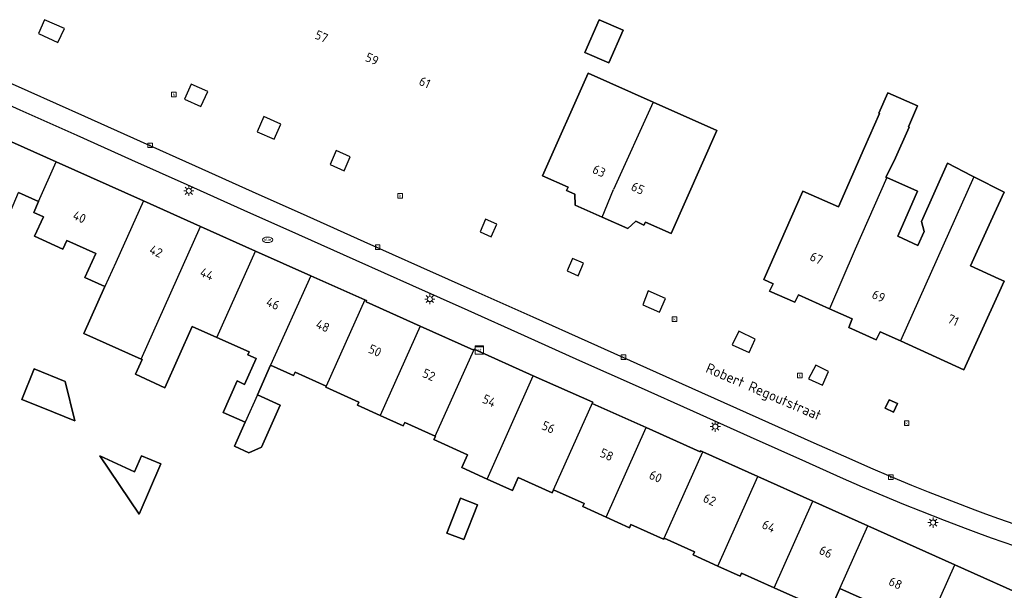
# Model space of a CAD drawing. Header units: metres. Extents: x 197147 to 199131, y 355511 to 356703.
# Tile 110 of 225: x 197743 to 197840, y 356398 to 356454. Entities that reach past the tile are written whole.
import ezdxf
from ezdxf.enums import TextEntityAlignment as Align

# ---------------------------------------------------------------- set-up
doc = ezdxf.new("R2010")
doc.units = ezdxf.units.M
for name, color, linetype in [('B-WE-IE-MEUBILAIR_WEGMEUBILAIR-GV', 252, 'Continuous'), ('B-WE-IE-MEUBILAIR_WEGMEUBILAIR-S', 252, 'Continuous'), ('B-WE-KL-ET_LS_SR_KAST-S', 252, 'Continuous'), ('B-WE-OG-BEBOUWING-GV', 252, 'Continuous'), ('B-WE-OG-BEBOUWING_HUISNUMMER-T18', 252, 'Continuous'), ('B-WE-OG-BEBOUWING_STRAATNAAM-T35', 252, 'Continuous'), ('B-WE-OG-TERREIN_ERF-GV', 252, 'Continuous'), ('B-WE-RI-HWA_KOLK-S', 253, 'Continuous'), ('B-WE-RI-VWA_AFSCHEIDER-S', 253, 'Continuous'), ('B-WE-VH-ONVERHARD-GV', 253, 'Continuous'), ('B-WE-VH-VERHARDING_TEGEL-GV', 253, 'Continuous')]:
    doc.layers.add(name, color=color, linetype=linetype)
doc.styles.add('NLCS-ISO-M-T18', font='NLCS-ISO.ttf', dxfattribs={"height": 1.8})
doc.styles.add('NLCS-ISO-M200-T25', font='NLCS-ISO.ttf')

# ---------------------------------------------------------------- blocks, each defined once
blk = doc.blocks.new('BGT-ELEKTRAKAST-SO')
at = {"color": 0, "linetype": 'ByBlock', "lineweight": 18}
for points in [[(-2, 2), (2, 2), (2, 1.68), (-2, 1.68)], [(-2, 1.52), (2, 1.52), (2, -2), (-2, -2)]]:
    blk.add_lwpolyline(points, close=True, dxfattribs=at)
at = {"color": 0, "linetype": 'ByBlock', "lineweight": 18, "style": 'NLCS-ISO-M-T18'}
blk.add_text('et', height=1.5, dxfattribs=at).set_placement((0, 0), align=Align.MIDDLE_CENTER)
blk = doc.blocks.new('BGT-LICHTMAST-SO')
at = {"color": 0, "linetype": 'ByBlock', "lineweight": 18}
for points in [[(-1.25, 0), (-2, 0)], [(-1.41, 1.41), (-0.88, 0.88)], [(0, 2), (0, 1.25)], [(0.88, 0.88), (1.41, 1.41)], [(2, 0), (1.25, 0)], [(-1.41, -1.41), (-0.88, -0.88)], [(0, -1.25), (0, -2)], [(0.88, -0.88), (1.41, -1.41)]]:
    blk.add_lwpolyline(points, dxfattribs=at)
blk.add_circle((0, 0), 1, dxfattribs=at)
blk = doc.blocks.new('BGT-KOLK-SO')
at = {"color": 0, "linetype": 'ByBlock', "lineweight": 18}
blk.add_lwpolyline([(-0.045, -0.045), (0.045, -0.045), (0.045, 0.045), (-0.045, 0.045)], close=True, dxfattribs=at)
at = {"color": 0, "linetype": 'ByBlock', "lineweight": 18, "style": 'NLCS-ISO-M-T18'}
blk.add_text('k', height=0.06, dxfattribs=at).set_placement((0, 0), align=Align.MIDDLE_CENTER)
blk = doc.blocks.new('BGT-BENZINEPUT_OLIEPUT-SO')
at = {"color": 0, "linetype": 'ByBlock', "lineweight": 18}
blk.add_ellipse((0, 0), major_axis=(2.5, 0), ratio=0.54, dxfattribs=at)
at = {"color": 0, "linetype": 'ByBlock', "lineweight": 18, "style": 'NLCS-ISO-M-T18'}
blk.add_text('olie', height=1.5, dxfattribs=at).set_placement((0, 0.16), align=Align.MIDDLE_CENTER)

msp = doc.modelspace()

# ---------------------------------------------------------------- linework, layer by layer
at = {"layer": 'B-WE-IE-MEUBILAIR_WEGMEUBILAIR-GV', "flags": 128}
for points in [[(197746.874, 356451.546), (197747.5, 356452.902), (197745.57, 356453.747), (197744.976, 356452.397), (197746.874, 356451.546)], [(197759.251, 356445.999), (197760.882, 356445.268), (197761.553, 356446.751), (197759.914, 356447.463), (197759.251, 356445.999)], [(197766.382, 356442.803), (197768.043, 356442.058), (197768.7, 356443.547), (197767.05, 356444.295), (197766.382, 356442.803)], [(197773.527, 356439.6), (197774.889, 356438.99), (197775.492, 356440.344), (197774.131, 356440.949), (197773.527, 356439.6)], [(197788.218, 356433.016), (197789.301, 356432.531), (197789.85, 356433.743), (197788.752, 356434.24), (197788.218, 356433.016)], [(197796.731, 356429.201), (197797.815, 356428.715), (197798.353, 356429.931), (197797.273, 356430.415), (197796.731, 356429.201)], [(197804.141, 356425.88), (197805.783, 356425.144), (197806.379, 356426.481), (197804.686, 356427.236), (197804.141, 356425.88)], [(197812.916, 356421.947), (197814.576, 356421.203), (197815.165, 356422.505), (197813.539, 356423.281), (197812.916, 356421.947)], [(197821.733, 356417.996), (197822.32, 356419.337), (197821.078, 356419.95), (197820.361, 356418.61), (197821.733, 356417.996)], [(197829.095, 356416.208), (197828.261, 356416.573), (197827.9, 356415.763), (197828.712, 356415.374), (197829.095, 356416.208)]]:
    msp.add_lwpolyline(points, dxfattribs=at)
at = {"layer": 'B-WE-OG-BEBOUWING-GV', "flags": 128}
for points in [[(197802.233, 356452.724), (197799.871, 356453.761), (197798.473, 356450.562), (197800.834, 356449.526), (197802.233, 356452.724)], [(197805.15, 356445.694), (197798.785, 356448.516), (197794.324, 356438.472), (197796.829, 356437.362), (197796.682, 356437.047), (197797.491, 356436.684), (197797.534, 356435.626), (197800.154, 356434.458), (197801.294, 356437.152)], [(197828.062, 356438.308), (197827.949, 356438.359), (197828.772, 356439.96), (197830.227, 356443.256), (197830.153, 356443.289), (197831.051, 356445.323), (197828.133, 356446.611), (197827.258, 356444.628), (197827.341, 356444.591), (197825.867, 356441.253), (197823.302, 356435.443), (197819.829, 356436.985), (197816.003, 356428.355), (197816.926, 356427.931), (197816.571, 356427.216), (197819.036, 356426.12), (197819.392, 356426.837), (197822.444, 356425.474)], [(197800.154, 356434.458), (197802.668, 356433.337), (197803.462, 356434.039), (197804.266, 356433.657), (197804.402, 356433.945), (197806.914, 356432.836), (197811.402, 356442.923), (197805.15, 356445.694), (197801.294, 356437.152)], [(197742.211, 356435.008), (197743.016, 356436.845), (197744.967, 356435.963), (197746.711, 356439.852), (197739.15, 356443.231), (197737.694, 356442.688), (197734.61, 356435.716), (197739.761, 356433.431), (197740.746, 356435.658), (197742.211, 356435.008)], [(197755.237, 356436.042), (197746.711, 356439.852)], [(197836.558, 356438.398), (197836.385, 356438.486), (197833.981, 356439.715), (197831.427, 356434.021), (197831.703, 356433.039), (197831.099, 356431.677), (197829.111, 356432.573), (197831.045, 356436.978), (197828.062, 356438.308), (197824.93, 356431.311), (197822.444, 356425.474), (197824.654, 356424.483), (197824.313, 356423.649), (197827.015, 356422.445), (197827.408, 356423.227), (197829.37, 356422.333)], [(197838.242, 356434.048), (197839.53, 356436.878), (197836.558, 356438.398), (197829.37, 356422.333), (197835.584, 356419.502), (197839.073, 356427.176), (197839.528, 356428.178), (197839.009, 356428.414), (197836.252, 356429.669), (197838.242, 356434.048)], [(197744.967, 356435.963), (197744.508, 356434.915), (197745.455, 356434.488), (197744.591, 356432.572), (197747.355, 356431.327), (197747.732, 356432.163), (197750.569, 356430.885), (197749.515, 356428.526), (197751.475, 356427.649)], [(197752.527, 356430.002), (197751.475, 356427.649), (197749.422, 356423.056), (197755.023, 356420.553), (197760.842, 356433.537), (197755.237, 356436.042), (197752.527, 356430.002)], [(197755.023, 356420.553), (197755.121, 356420.509), (197754.483, 356419.08), (197757.339, 356417.759), (197760.022, 356423.761), (197762.446, 356422.678), (197766.234, 356431.128), (197760.842, 356433.537)], [(197771.625, 356428.719), (197766.234, 356431.128)], [(197776.928, 356426.349), (197771.625, 356428.719), (197767.703, 356419.968), (197769.957, 356418.961), (197770.091, 356419.262), (197773.141, 356417.899)], [(197782.358, 356423.783), (197777.042, 356426.171), (197777.083, 356426.28), (197776.928, 356426.349), (197773.141, 356417.899), (197773.096, 356417.799), (197776.346, 356416.346), (197776.211, 356416.045), (197778.443, 356415.048)], [(197782.358, 356423.783), (197778.443, 356415.048), (197780.694, 356414.042), (197780.829, 356414.343), (197783.829, 356413.003), (197787.604, 356421.425), (197787.598, 356421.428), (197782.358, 356423.783)], [(197762.446, 356422.678), (197765.599, 356421.269), (197765.465, 356420.968), (197766.282, 356420.603), (197765.158, 356418.087), (197764.424, 356418.415), (197763.052, 356415.343), (197765.206, 356414.38)], [(197783.829, 356413.003), (197783.851, 356412.993), (197783.689, 356412.691), (197786.98, 356411.196), (197786.415, 356409.937), (197788.897, 356408.824), (197793.428, 356418.933), (197787.642, 356421.521), (197787.598, 356421.428)], [(197766.403, 356417.058), (197767.703, 356419.968)], [(197743.329, 356416.62), (197745.407, 356415.777), (197748.516, 356414.516), (197747.584, 356418.374), (197744.542, 356419.6), (197743.329, 356416.62)], [(197788.897, 356408.824), (197791.379, 356407.71), (197791.94, 356408.96), (197795.27, 356407.466), (197795.405, 356407.767), (197799.244, 356416.332), (197793.428, 356418.933)], [(197765.573, 356411.399), (197766.813, 356411.938), (197768.651, 356416.054), (197766.403, 356417.058), (197765.206, 356414.38), (197764.157, 356412.032), (197765.573, 356411.399)], [(197795.405, 356407.767), (197798.397, 356406.424), (197798.262, 356406.123), (197800.556, 356405.094), (197804.484, 356413.857), (197799.205, 356416.215), (197799.255, 356416.327), (197799.244, 356416.332)], [(197800.556, 356405.094), (197802.851, 356404.064), (197802.986, 356404.365), (197806.189, 356402.928), (197806.234, 356403.028), (197810.025, 356411.487), (197809.814, 356411.582), (197809.782, 356411.49), (197804.484, 356413.857)], [(197756.939, 356410.297), (197755.057, 356411.108), (197754.374, 356409.526), (197750.972, 356411.095), (197754.826, 356405.398), (197756.939, 356410.297)], [(197806.234, 356403.028), (197809.208, 356401.693), (197809.073, 356401.392), (197811.492, 356400.307), (197815.418, 356409.067), (197810.025, 356411.487)], [(197811.492, 356400.307), (197813.69, 356399.321), (197813.825, 356399.622), (197817.015, 356398.19), (197820.805, 356406.65), (197815.418, 356409.067)], [(197784.974, 356403.535), (197786.62, 356402.895), (197787.946, 356406.305), (197786.3, 356406.945), (197784.974, 356403.535)], [(197817.015, 356398.19), (197820.029, 356396.838), (197819.894, 356396.537), (197822.266, 356395.472), (197823.453, 356398.118), (197826.194, 356404.232), (197820.805, 356406.65)], [(197823.453, 356398.118), (197828.754, 356395.74), (197829.237, 356396.816), (197832.239, 356395.469), (197831.751, 356394.384), (197831.953, 356394.294), (197834.697, 356400.417), (197826.194, 356404.232)], [(197831.953, 356394.294), (197831.741, 356393.841), (197834.005, 356392.858), (197834.213, 356393.323), (197835.374, 356392.818), (197836.26, 356392.433), (197836.189, 356389.462), (197836.821, 356389.438), (197842.389, 356389.359), (197842.57, 356396.909), (197834.697, 356400.417)]]:
    msp.add_lwpolyline(points, dxfattribs=at)
at = {"layer": 'B-WE-OG-TERREIN_ERF-GV', "flags": 128}
for points in [[(197802.233, 356452.724), (197800.834, 356449.526), (197798.473, 356450.562), (197799.871, 356453.761), (197802.233, 356452.724)], [(197800.154, 356434.458), (197797.534, 356435.626), (197797.491, 356436.684), (197796.682, 356437.047), (197796.829, 356437.362), (197794.324, 356438.472), (197798.785, 356448.516), (197805.15, 356445.694), (197811.402, 356442.923), (197806.914, 356432.836), (197804.402, 356433.945), (197804.266, 356433.657), (197803.462, 356434.039), (197802.668, 356433.337), (197800.154, 356434.458)], [(197836.558, 356438.398), (197839.53, 356436.878), (197838.242, 356434.048), (197836.252, 356429.669), (197839.009, 356428.414), (197839.528, 356428.178), (197839.073, 356427.176), (197835.584, 356419.502), (197829.37, 356422.333), (197827.408, 356423.227), (197827.015, 356422.445), (197824.313, 356423.649), (197824.654, 356424.483), (197822.444, 356425.474), (197819.392, 356426.837), (197819.036, 356426.12), (197816.571, 356427.216), (197816.926, 356427.931), (197816.003, 356428.355), (197819.829, 356436.985), (197823.302, 356435.443), (197825.867, 356441.253), (197827.341, 356444.591), (197827.258, 356444.628), (197828.133, 356446.611), (197831.051, 356445.323), (197830.153, 356443.289), (197830.227, 356443.256), (197828.772, 356439.96), (197827.949, 356438.359), (197828.062, 356438.308), (197831.045, 356436.978), (197829.111, 356432.573), (197831.099, 356431.677), (197831.703, 356433.039), (197831.427, 356434.021), (197833.981, 356439.715), (197836.385, 356438.486), (197836.558, 356438.398)], [(197820.029, 356396.838), (197817.015, 356398.19), (197813.825, 356399.622), (197813.69, 356399.321), (197811.492, 356400.307), (197809.073, 356401.392), (197809.208, 356401.693), (197806.234, 356403.028), (197806.189, 356402.928), (197802.986, 356404.365), (197802.851, 356404.064), (197800.556, 356405.094), (197798.262, 356406.123), (197798.397, 356406.424), (197795.405, 356407.767), (197795.27, 356407.466), (197791.94, 356408.96), (197791.379, 356407.71), (197788.897, 356408.824), (197786.415, 356409.937), (197786.98, 356411.196), (197783.689, 356412.691), (197783.851, 356412.993), (197783.829, 356413.003), (197780.829, 356414.343), (197780.694, 356414.042), (197778.443, 356415.048), (197776.211, 356416.045), (197776.346, 356416.346), (197773.096, 356417.799), (197773.141, 356417.899), (197770.091, 356419.262), (197769.957, 356418.961), (197767.703, 356419.968), (197766.403, 356417.058), (197768.651, 356416.054), (197766.813, 356411.938), (197765.573, 356411.399), (197764.157, 356412.032), (197765.206, 356414.38), (197763.052, 356415.343), (197764.424, 356418.415), (197765.158, 356418.087), (197766.282, 356420.603), (197765.465, 356420.968), (197765.599, 356421.269), (197762.446, 356422.678), (197760.022, 356423.761), (197757.339, 356417.759), (197754.483, 356419.08), (197755.121, 356420.509), (197755.023, 356420.553), (197749.422, 356423.056), (197751.475, 356427.649), (197749.515, 356428.526), (197750.569, 356430.885), (197747.732, 356432.163), (197747.355, 356431.327), (197744.591, 356432.572), (197745.455, 356434.488), (197744.508, 356434.915), (197744.967, 356435.963), (197743.016, 356436.845)], [(197745.407, 356415.777), (197743.329, 356416.62), (197744.542, 356419.6), (197747.584, 356418.374), (197748.516, 356414.516), (197745.407, 356415.777)], [(197756.939, 356410.297), (197754.826, 356405.398), (197750.972, 356411.095), (197754.374, 356409.526), (197755.057, 356411.108), (197756.939, 356410.297)], [(197784.974, 356403.535), (197786.3, 356406.945), (197787.946, 356406.305), (197786.62, 356402.895), (197784.974, 356403.535)], [(197828.754, 356395.74), (197823.453, 356398.118), (197822.266, 356395.472)]]:
    msp.add_lwpolyline(points, dxfattribs=at)
at = {"layer": 'B-WE-VH-ONVERHARD-GV', "flags": 128}
for points in [[(197746.874, 356451.546), (197747.5, 356452.902), (197745.57, 356453.747), (197744.976, 356452.397), (197746.874, 356451.546)], [(197759.251, 356445.999), (197760.882, 356445.268), (197761.553, 356446.751), (197759.914, 356447.463), (197759.251, 356445.999)], [(197766.382, 356442.803), (197768.043, 356442.058), (197768.7, 356443.547), (197767.05, 356444.295), (197766.382, 356442.803)], [(197773.527, 356439.6), (197774.889, 356438.99), (197775.492, 356440.344), (197774.131, 356440.949), (197773.527, 356439.6)], [(197789.301, 356432.531), (197789.85, 356433.743), (197788.752, 356434.24), (197788.218, 356433.016), (197789.301, 356432.531)], [(197797.815, 356428.715), (197798.353, 356429.931), (197797.273, 356430.415), (197796.731, 356429.201), (197797.815, 356428.715)], [(197804.141, 356425.88), (197805.783, 356425.144), (197806.379, 356426.481), (197804.686, 356427.236), (197804.141, 356425.88)], [(197812.916, 356421.947), (197814.576, 356421.203), (197815.165, 356422.505), (197813.539, 356423.281), (197812.916, 356421.947)], [(197820.361, 356418.61), (197821.733, 356417.996), (197822.32, 356419.337), (197821.078, 356419.95), (197820.361, 356418.61)], [(197829.095, 356416.208), (197828.261, 356416.573), (197827.9, 356415.763), (197828.712, 356415.374), (197829.095, 356416.208)]]:
    msp.add_lwpolyline(points, dxfattribs=at)
at = {"layer": 'B-WE-VH-VERHARDING_TEGEL-GV', "flags": 128}
for points in [[(197841.361, 356404.109), (197839.022, 356404.924), (197837.733, 356405.396), (197836.697, 356405.776), (197834.41, 356406.647), (197832.13, 356407.541), (197830.481, 356408.203), (197828.482, 356409.028), (197826.491, 356409.876), (197824.343, 356410.82), (197820.93, 356412.346), (197815.534, 356414.758), (197809.943, 356417.258), (197804.558, 356419.665), (197798.81, 356422.235), (197793.422, 356424.644), (197787.842, 356427.139), (197782.426, 356429.56), (197776.87, 356432.044), (197771.277, 356434.545), (197765.935, 356436.933), (197760.359, 356439.426), (197754.965, 356441.837), (197749.511, 356444.276), (197743.947, 356446.764), (197738.719, 356449.101)], [(197840.574, 356402.253), (197838.29, 356403.048), (197837.045, 356403.504), (197836.018, 356403.88), (197833.688, 356404.767), (197831.37, 356405.675), (197829.72, 356406.337), (197827.681, 356407.177), (197825.655, 356408.039), (197823.501, 356408.987), (197820.109, 356410.504), (197814.712, 356412.919), (197809.121, 356415.42), (197803.726, 356417.833), (197797.985, 356420.401), (197792.579, 356422.819), (197787.032, 356425.301), (197781.62, 356427.722), (197776.064, 356430.207), (197770.455, 356432.716), (197765.118, 356435.104), (197759.518, 356437.609), (197754.121, 356440.023), (197748.761, 356442.421), (197743.166, 356444.924), (197737.731, 356447.355)], [(197739.15, 356443.231), (197746.711, 356439.852), (197755.237, 356436.042), (197760.842, 356433.537), (197766.234, 356431.128), (197771.625, 356428.719), (197776.928, 356426.349), (197777.083, 356426.28), (197777.042, 356426.171), (197782.358, 356423.783), (197787.598, 356421.428), (197787.642, 356421.521), (197793.428, 356418.933), (197799.244, 356416.332), (197799.255, 356416.327), (197799.205, 356416.215), (197804.484, 356413.857), (197809.782, 356411.49), (197809.814, 356411.582), (197810.025, 356411.487), (197815.418, 356409.067), (197820.805, 356406.65), (197826.194, 356404.232), (197834.697, 356400.417), (197842.57, 356396.909)], [(197829.095, 356416.208), (197828.712, 356415.374), (197827.9, 356415.763), (197828.261, 356416.573), (197829.095, 356416.208)]]:
    msp.add_lwpolyline(points, dxfattribs=at)

# ---------------------------------------------------------------- block references
at = {"layer": 'B-WE-IE-MEUBILAIR_WEGMEUBILAIR-S', "xscale": 0.25, "yscale": 0.25, "zscale": 0.25}
for p in [(197759.689, 356437.021), (197783.294, 356426.431), (197811.252, 356413.956), (197832.577, 356404.557)]:
    msp.add_blockref('BGT-LICHTMAST-SO', p, dxfattribs=at)
at = {"layer": 'B-WE-KL-ET_LS_SR_KAST-S', "xscale": 0.2, "yscale": 0.2, "zscale": 0.2}
msp.add_blockref('BGT-ELEKTRAKAST-SO', (197788.142, 356421.443), dxfattribs=at)
at = {"layer": 'B-WE-RI-HWA_KOLK-S', "xscale": 5, "yscale": 5, "zscale": 5}
for p in [(197758.234, 356446.446), (197755.903, 356441.473), (197780.379, 356436.524), (197778.182, 356431.497), (197807.254, 356424.472), (197802.269, 356420.734), (197819.52, 356418.961), (197829.987, 356414.28), (197828.438, 356409.014)]:
    msp.add_blockref('BGT-KOLK-SO', p, dxfattribs=at)
at = {"layer": 'B-WE-RI-VWA_AFSCHEIDER-S', "xscale": 0.2, "yscale": 0.2, "zscale": 0.2}
msp.add_blockref('BGT-BENZINEPUT_OLIEPUT-SO', (197767.41, 356432.227), dxfattribs=at)

# ---------------------------------------------------------------- texts
at = {"layer": 'B-WE-OG-BEBOUWING_HUISNUMMER-T18', "char_height": 0.9, "attachment_point": 5, "style": 'NLCS-ISO-M200-T25'}
for s, insert, rotation in [('57', (197772.686, 356452.119), 336), ('59', (197777.639, 356449.918), 336), ('61', (197782.801, 356447.625), 336), ('63', (197799.872, 356438.963), 336), ('65', (197803.663, 356437.273), 336), ('40', (197748.98, 356434.457), 335.9), ('42', (197756.484, 356431.103), 335.9), ('67', (197821.153, 356430.431), 335.9), ('44', (197761.461, 356428.88), 335.9), ('46', (197767.934, 356425.987), 335.9), ('69', (197827.249, 356426.72), 336), ('71', (197834.55, 356424.368), 335.5), ('48', (197772.814, 356423.806), 335.9), ('50', (197777.927, 356421.389), 335.8), ('52', (197783.207, 356419.016), 335.8), ('54', (197789.112, 356416.482), 335.9), ('56', (197794.905, 356413.891), 335.9), ('58', (197800.616, 356411.204), 335.9), ('60', (197805.405, 356409.065), 335.9), ('62', (197810.696, 356406.802), 335.8), ('64', (197816.487, 356404.203), 335.8), ('66', (197822.074, 356401.696), 335.8), ('68', (197828.894, 356398.637), 335.8)]:
    msp.add_mtext(s, dxfattribs=dict(at, insert=insert, rotation=rotation))
at = {"layer": 'B-WE-OG-BEBOUWING_STRAATNAAM-T35', "insert": (197815.929, 356417.236), "char_height": 1, "attachment_point": 5, "rotation": 336.8, "style": 'NLCS-ISO-M200-T25'}
msp.add_mtext('Robert Regoutstraat', dxfattribs=at)

doc.saveas('drawing.dxf')
